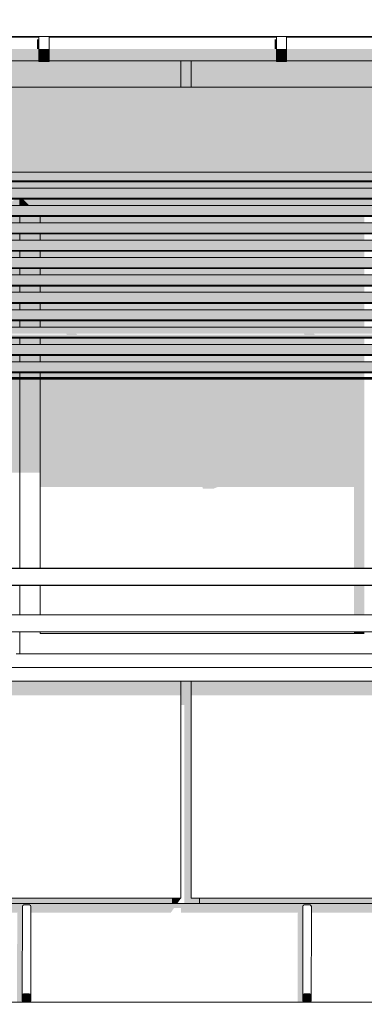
# Model space of a CAD drawing. Header units: metres. Extents: x -4 to 112, y -27 to 26.
# Tile 122 of 167: x 55.26 to 56.28, y 3.05 to 5.95. Entities that reach past the tile are written whole.
import ezdxf

# ---------------------------------------------------------------- set-up
doc = ezdxf.new("R2010")
doc.units = ezdxf.units.M
doc.header["$MEASUREMENT"] = 0
for name, color, linetype in [('10 Wand außen', 7, 'Continuous'), ('30 Dachaufbau', 7, 'Continuous'), ('30 Dachentwässerung', 7, 'Continuous'), ('30 Dachstuhl', 7, 'Continuous'), ('40 Absturzsicherung', 7, 'Continuous'), ('50 Sanitäreinrichtung', 7, 'Continuous'), ('94 Genehmigungsplanung Bemaßung', 7, 'Continuous')]:
    doc.layers.add(name, color=color, linetype=linetype)
doc.styles.add('ERSTELLTER_STIL_2', font='arial.ttf')
doc.dimstyles.new('ERSTELLTER_STIL__1', dxfattribs={"dimtxt": 0.25, "dimasz": 0.19, "dimexe": 0.18, "dimexo": 0.1, "dimgap": 0, "dimtad": 1, "dimtih": 1, "dimtoh": 1, "dimzin": 0, "dimdsep": 46, "dimtxsty": 'ERSTELLTER_STIL_2', "dimblk": 'ARROWHEAD_6', "dimblk1": 'ARROWHEAD_6', "dimblk2": 'ARROWHEAD_6', "dimcen": 0.09, "dimclrd": 7, "dimclre": 7, "dimclrt": 7, "dimazin": 0, "dimtfac": 1, "dimtdec": 4, "dimtmove": 0, "dimatfit": 3, "dimfxl": 1, "dimtolj": 1, "dimtzin": 0, "dimarcsym": 0})

# ---------------------------------------------------------------- blocks, each defined once
blk = doc.blocks.new('*D38', base_point=(27236.1321, 0))
at = {"layer": '94 Genehmigungsplanung Bemaßung', "color": 7, "linetype": 'Continuous', "lineweight": 13}
for p, q in [((17.3411, 9.2531), (17.3411, 9.6281)), ((58.1625, 9.2531), (58.1625, 9.6281)), ((17.4411, 9.5406), (17.2411, 9.3406)), ((58.0625, 9.3406), (58.2625, 9.5406)), ((17.1911, 9.4406), (17.3411, 9.4406)), ((17.3411, 9.4406), (58.1625, 9.4406)), ((58.1625, 9.4406), (58.3125, 9.4406))]:
    blk.add_line(p, q, dxfattribs=at)
at = {"layer": '94 Genehmigungsplanung Bemaßung', "color": 7, "lineweight": 13, "insert": (37.3228, 9.4906), "char_height": 0.25, "attachment_point": 7, "style": 'ERSTELLTER_STIL_2'}
blk.add_mtext('\\A1;{\\pql;\\fArial|b0|i0|c0|p0;\\W1.000000;40,82}', dxfattribs=at)
blk = doc.blocks.new('ARROWHEAD_6')
at = {"color": 0, "linetype": 'Continuous', "lineweight": 0}
for p, q in [((-0.5, -0.5), (0.5, 0.5)), ((0, 0), (-1, 0))]:
    blk.add_line(p, q, dxfattribs=at)

msp = doc.modelspace()

# ---------------------------------------------------------------- hatches: boundary and pattern name
at = {"layer": '10 Wand außen', "linetype": 'Continuous', "lineweight": 0, "true_color": 0x000000}
for points in [[(53.0075, 5.755), (53.0075, 5.505), (57.4975, 5.505), (57.4975, 5.755)], [(53.0275, 5.505), (53.0275, 5.5014), (57.4775, 5.5014), (57.4775, 5.505)], [(57.4775, 5.5014), (53.0275, 5.5014), (53.0275, 5.4914), (57.4775, 5.4914)], [(57.4775, 5.4914), (53.0275, 5.4914), (53.0275, 5.4788), (57.4775, 5.4788)], [(53.0275, 5.4788), (53.0275, 5.4762), (57.4775, 5.4762), (57.4775, 5.4788)], [(57.4775, 5.4577), (53.0275, 5.4577), (53.0275, 5.4503), (57.4775, 5.4503)], [(57.4328, 5.4762), (53.0722, 5.4762), (53.0768, 5.4577), (57.4282, 5.4577)], [(53.0275, 5.4503), (53.0275, 5.4403), (57.4775, 5.4403), (57.4775, 5.4503)], [(53.0275, 5.4403), (53.0275, 5.4277), (57.4775, 5.4277), (57.4775, 5.4403)], [(53.0275, 5.4251), (57.4775, 5.4251), (57.4775, 5.4277), (53.0275, 5.4277)], [(53.0275, 5.3991), (57.4775, 5.3991), (57.4775, 5.4065), (53.0275, 5.4065)], [(53.0275, 5.3991), (53.0275, 5.3891), (57.4775, 5.3891), (57.4775, 5.3991)], [(55.2245, 5.4065), (55.2625, 5.4065), (55.2625, 5.4251), (55.2492, 5.4251)], [(55.2724, 5.4251), (55.2625, 5.4251), (55.2625, 5.4065), (55.291, 5.4065)], [(55.2724, 5.4251), (55.291, 5.4065), (56.309, 5.4065), (56.3276, 5.4251)], [(53.0275, 5.3891), (53.0275, 5.3765), (57.4775, 5.3765), (57.4775, 5.3891)], [(53.0275, 5.3739), (57.4775, 5.3739), (57.4775, 5.3765), (53.0275, 5.3765)], [(55.1825, 5.3739), (55.1825, 5.3553), (55.2625, 5.3553), (55.2625, 5.3739)], [(55.2625, 5.3739), (55.2625, 5.3553), (55.3225, 5.3553), (55.3225, 5.3739)], [(55.3225, 5.3553), (56.2775, 5.3553), (56.2775, 5.3739), (55.3225, 5.3739)], [(53.0275, 5.3553), (53.0275, 5.3479), (57.4775, 5.3479), (57.4775, 5.3553)], [(53.0275, 5.3379), (57.4775, 5.3379), (57.4775, 5.3479), (53.0275, 5.3479)], [(53.0275, 5.3379), (53.0275, 5.3253), (57.4775, 5.3253), (57.4775, 5.3379)], [(53.0275, 5.3227), (57.4775, 5.3227), (57.4775, 5.3253), (53.0275, 5.3253)], [(55.2625, 5.3227), (55.1825, 5.3227), (55.1825, 5.3041), (55.2625, 5.3041)], [(55.2625, 5.3227), (55.2625, 5.3041), (55.3225, 5.3041), (55.3225, 5.3227)], [(56.2775, 5.3227), (55.3225, 5.3227), (55.3225, 5.3041), (56.2775, 5.3041)], [(53.0275, 5.3041), (53.0275, 5.2967), (57.4775, 5.2967), (57.4775, 5.3041)], [(53.0275, 5.2967), (53.0275, 5.2867), (57.4775, 5.2867), (57.4775, 5.2967)], [(57.4775, 5.2867), (53.0275, 5.2867), (53.0275, 5.2741), (57.4775, 5.2741)], [(57.4775, 5.2741), (53.0275, 5.2741), (53.0275, 5.2715), (57.4775, 5.2715)], [(53.0275, 5.253), (53.0275, 5.2456), (57.4775, 5.2456), (57.4775, 5.253)], [(55.1825, 5.253), (55.2625, 5.253), (55.2625, 5.2715), (55.1825, 5.2715)], [(55.2625, 5.253), (55.3225, 5.253), (55.3225, 5.2715), (55.2625, 5.2715)], [(56.2775, 5.2715), (55.3225, 5.2715), (55.3225, 5.253), (56.2775, 5.253)], [(53.0275, 5.2456), (53.0275, 5.2356), (57.4775, 5.2356), (57.4775, 5.2456)], [(57.4775, 5.2356), (53.0275, 5.2356), (53.0275, 5.223), (57.4775, 5.223)], [(57.4775, 5.223), (53.0275, 5.223), (53.0275, 5.2204), (57.4775, 5.2204)], [(53.0275, 5.2018), (53.0275, 5.1944), (57.4775, 5.1944), (57.4775, 5.2018)], [(57.4775, 5.1944), (53.0275, 5.1944), (53.0275, 5.1844), (57.4775, 5.1844)], [(55.1825, 5.2204), (55.1825, 5.2018), (55.2625, 5.2018), (55.2625, 5.2204)], [(55.2625, 5.2018), (55.3225, 5.2018), (55.3225, 5.2204), (55.2625, 5.2204)], [(55.3225, 5.2204), (55.3225, 5.2018), (56.2775, 5.2018), (56.2775, 5.2204)], [(53.0275, 5.1844), (53.0275, 5.1718), (57.4775, 5.1718), (57.4775, 5.1844)], [(53.0275, 5.1692), (57.4775, 5.1692), (57.4775, 5.1718), (53.0275, 5.1718)], [(55.1825, 5.1692), (55.1825, 5.1506), (55.2625, 5.1506), (55.2625, 5.1692)], [(55.2625, 5.1506), (55.3225, 5.1506), (55.3225, 5.1692), (55.2625, 5.1692)], [(55.3225, 5.1506), (56.2775, 5.1506), (56.2775, 5.1692), (55.3225, 5.1692)], [(57.4775, 5.1506), (53.0275, 5.1506), (53.0275, 5.1432), (57.4775, 5.1432)], [(57.4775, 5.1432), (53.0275, 5.1432), (53.0275, 5.1332), (57.4775, 5.1332)], [(53.0275, 5.1332), (53.0275, 5.1206), (57.4775, 5.1206), (57.4775, 5.1332)], [(53.0275, 5.1206), (53.0275, 5.118), (57.4775, 5.118), (57.4775, 5.1206)], [(55.1825, 5.0994), (55.2625, 5.0994), (55.2625, 5.118), (55.1825, 5.118)], [(55.2625, 5.0994), (55.3225, 5.0994), (55.3225, 5.118), (55.2625, 5.118)], [(56.2775, 5.118), (55.3225, 5.118), (55.3225, 5.0994), (56.2775, 5.0994)], [(53.0275, 5.092), (57.4775, 5.092), (57.4775, 5.0994), (53.0275, 5.0994)], [(53.0275, 5.092), (53.0275, 5.082), (57.4775, 5.082), (57.4775, 5.092)], [(57.4775, 5.082), (53.0275, 5.082), (53.0275, 5.0694), (57.4775, 5.0694)], [(53.0275, 5.0694), (53.0275, 5.0668), (57.4775, 5.0668), (57.4775, 5.0694)], [(55.1825, 5.0482), (55.2625, 5.0482), (55.2625, 5.0668), (55.1825, 5.0668)], [(55.2625, 5.0482), (55.3225, 5.0482), (55.3225, 5.0668), (55.2625, 5.0668)], [(55.3225, 5.0668), (55.3225, 5.0482), (56.2775, 5.0482), (56.2775, 5.0668)], [(53.0275, 5.0482), (53.0275, 5.0408), (57.4775, 5.0408), (57.4775, 5.0482)], [(53.0275, 5.0408), (53.0275, 5.0308), (57.4775, 5.0308), (57.4775, 5.0408)], [(53.0275, 5.0156), (57.4775, 5.0156), (57.4775, 5.0182), (53.0275, 5.0182)], [(53.0275, 4.9971), (53.0275, 4.9897), (57.4775, 4.9897), (57.4775, 4.9971)], [(55.1825, 4.9971), (55.2625, 4.9971), (55.2625, 5.0156), (55.1825, 5.0156)], [(55.2625, 5.0156), (55.2625, 4.9971), (55.3225, 4.9971), (55.3225, 5.0156)], [(56.2775, 5.0156), (55.3225, 5.0156), (55.3225, 4.9971), (56.2775, 4.9971)], [(53.0275, 4.9897), (53.0275, 4.9797), (57.4775, 4.9797), (57.4775, 4.9897)], [(57.4775, 4.9797), (53.0275, 4.9797), (53.0275, 4.9671), (57.4775, 4.9671)], [(53.0275, 4.9645), (57.4775, 4.9645), (57.4775, 4.9671), (53.0275, 4.9671)], [(55.1825, 4.9459), (55.2625, 4.9459), (55.2625, 4.9645), (55.1825, 4.9645)], [(55.2625, 4.9459), (55.3225, 4.9459), (55.3225, 4.9645), (55.2625, 4.9645)], [(56.2775, 4.9645), (55.3225, 4.9645), (55.3225, 4.9459), (56.2775, 4.9459)], [(53.0275, 4.9385), (57.4775, 4.9385), (57.4775, 4.9459), (53.0275, 4.9459)], [(53.0275, 4.9285), (57.4775, 4.9285), (57.4775, 4.9385), (53.0275, 4.9385)], [(57.4775, 4.9285), (53.0275, 4.9285), (53.0275, 4.9159), (57.4775, 4.9159)], [(53.0275, 4.9159), (53.0275, 4.9133), (57.4775, 4.9133), (57.4775, 4.9159)], [(55.1825, 4.8995), (55.2625, 4.8995), (55.2625, 4.9133), (55.1825, 4.9133)], [(55.2625, 4.8995), (55.3225, 4.8995), (55.3225, 4.9133), (55.2625, 4.9133)], [(56.2775, 4.9133), (55.3225, 4.9133), (55.3225, 4.8995), (56.2775, 4.8995)], [(57.4775, 4.8995), (53.0275, 4.8995), (53.0275, 4.8965), (57.4775, 4.8965)], [(53.0275, 4.8965), (53.0275, 4.895), (57.4775, 4.895), (57.4775, 4.8965)], [(55.1825, 4.619), (55.2625, 4.619), (55.2625, 4.895), (55.1825, 4.895)], [(55.3225, 4.895), (55.2625, 4.895), (55.2625, 4.619), (55.3225, 4.619)], [(56.2775, 4.895), (55.3225, 4.895), (55.3225, 4.5765), (55.8005, 4.5765), (55.8026, 4.5716), (55.8326, 4.5716), (55.8444, 4.5765), (56.2475, 4.5765), (56.2475, 4.3365), (56.2775, 4.3365)], [(56.2775, 4.2865), (56.2475, 4.2865), (56.2475, 4.1998), (56.2775, 4.1998)], [(56.2475, 4.1498), (56.2475, 4.145), (56.2775, 4.145), (56.2775, 4.1498)], [(53.0425, 4.045), (57.4625, 4.045), (57.4225, 4.085), (57.3257, 4.085), (57.3125, 4.0663), (57.3125, 4.0462), (53.0437, 4.0462)], [(58.1625, 3.35), (37.8011, 3.35), (37.8011, 3.3226), (39.7075, 3.3226), (39.7169, 3.3359), (39.7375, 3.3359), (39.7375, 3.3226), (41.7075, 3.3226), (41.7169, 3.3359), (41.7375, 3.3359), (41.7375, 3.3226), (43.7075, 3.3226), (43.7169, 3.3359), (43.7375, 3.3359), (43.7375, 3.3226), (45.7075, 3.3226), (45.7169, 3.3359), (45.7375, 3.3359), (45.7375, 3.3226), (47.7075, 3.3226), (47.7169, 3.3359), (47.7375, 3.3359), (47.7375, 3.3226), (48.6795, 3.3226), (48.6781, 3.3205), (48.6932, 3.3205), (48.6932, 3.3412), (48.6944, 3.344), (48.6972, 3.3452), (48.7142, 3.3452), (48.7171, 3.344), (48.7182, 3.3412), (48.7182, 3.3242), (48.7182, 3.3226), (49.4969, 3.3226), (49.4955, 3.3205), (49.5106, 3.3205), (49.5106, 3.3412), (49.5118, 3.344), (49.5146, 3.3452), (49.5316, 3.3452), (49.5344, 3.344), (49.5356, 3.3412), (49.5356, 3.3242), (49.5356, 3.3226), (49.7075, 3.3226), (49.7169, 3.3359), (49.7375, 3.3359), (49.7375, 3.3226), (50.3195, 3.3226), (50.3181, 3.3205), (50.3332, 3.3205), (50.3332, 3.3412), (50.3344, 3.344), (50.3372, 3.3452), (50.3542, 3.3452), (50.357, 3.344), (50.3582, 3.3412), (50.3582, 3.3242), (50.3582, 3.3226), (51.1424, 3.3226), (51.141, 3.3205), (51.1561, 3.3205), (51.1561, 3.3412), (51.1573, 3.344), (51.1601, 3.3452), (51.1771, 3.3452), (51.1799, 3.344), (51.1811, 3.3412), (51.1811, 3.3242), (51.1811, 3.3226), (51.7075, 3.3226), (51.7169, 3.3359), (51.7375, 3.3359), (51.7375, 3.3226), (51.9653, 3.3226), (51.9639, 3.3205), (51.979, 3.3205), (51.979, 3.3412), (51.9802, 3.344), (51.983, 3.3452), (52, 3.3452), (52.0028, 3.344), (52.004, 3.3412), (52.004, 3.3242), (52.004, 3.3226), (52.7887, 3.3226), (52.7873, 3.3205), (52.8023, 3.3205), (52.8023, 3.3412), (52.8035, 3.344), (52.8063, 3.3452), (52.8233, 3.3452), (52.8262, 3.344), (52.8273, 3.3412), (52.8273, 3.3242), (52.8273, 3.3226), (53.6122, 3.3226), (53.6108, 3.3205), (53.6258, 3.3205), (53.6259, 3.3412), (53.6271, 3.344), (53.6299, 3.3452), (53.6469, 3.3452), (53.6497, 3.344), (53.6509, 3.3412), (53.6509, 3.3242), (53.6509, 3.3226), (53.7075, 3.3226), (53.7169, 3.3359), (53.7375, 3.3359), (53.7375, 3.3226), (54.4366, 3.3226), (54.4352, 3.3205), (54.4503, 3.3205), (54.4503, 3.3412), (54.4515, 3.344), (54.4543, 3.3452), (54.4713, 3.3452), (54.4741, 3.344), (54.4753, 3.3412), (54.4753, 3.3242), (54.4753, 3.3226), (55.2566, 3.3226), (55.2552, 3.3205), (55.2702, 3.3205), (55.2703, 3.3412), (55.2714, 3.344), (55.2743, 3.3452), (55.2913, 3.3452), (55.2941, 3.344), (55.2953, 3.3412), (55.2953, 3.3242), (55.2953, 3.3226), (55.7075, 3.3226), (55.7169, 3.3359), (55.7375, 3.3359), (55.7375, 3.3226), (56.0829, 3.3226), (56.0815, 3.3205), (56.0965, 3.3205), (56.0966, 3.3412), (56.0977, 3.344), (56.1006, 3.3452), (56.1176, 3.3452), (56.1204, 3.344), (56.1216, 3.3412), (56.1216, 3.3242), (56.1216, 3.3226), (56.9071, 3.3226), (56.9057, 3.3205), (56.9207, 3.3205), (56.9208, 3.3412), (56.9219, 3.344), (56.9248, 3.3452), (56.9418, 3.3452), (56.9446, 3.344), (56.9458, 3.3412), (56.9458, 3.3242), (56.9458, 3.3226), (57.7075, 3.3226), (57.7169, 3.3359), (57.7375, 3.3359), (57.7375, 3.3358), (57.736, 3.3358), (57.7332, 3.3347), (57.7235, 3.3205), (57.7386, 3.3205), (57.7386, 3.3412), (57.7398, 3.344), (57.7426, 3.3452), (57.7596, 3.3452), (57.7624, 3.344), (57.7636, 3.3412), (57.7636, 3.3242), (57.7636, 3.3226), (58.1625, 3.3226)]]:
    msp.add_hatch(color=18, dxfattribs=at).paths.add_polyline_path(points)
h = msp.add_hatch(color=18, dxfattribs=at)
h.paths.add_polyline_path([(53.0275, 5.0182), (57.4775, 5.0182), (57.4775, 5.0308), (53.0275, 5.0308), (53.0275, 5.0285), (53.2995, 5.0285), (53.3015, 5.0258), (53.0275, 5.0258)])
h.paths.add_polyline_path([(54.0015, 5.0258), (53.3315, 5.0258), (53.3295, 5.0285), (53.9995, 5.0285)], flags=0)
h.paths.add_polyline_path([(54.7015, 5.0258), (54.0315, 5.0258), (54.0295, 5.0285), (54.6995, 5.0285)], flags=0)
h.paths.add_polyline_path([(54.7315, 5.0258), (54.7295, 5.0285), (55.3995, 5.0285), (55.4015, 5.0258)], flags=0)
h.paths.add_polyline_path([(56.1015, 5.0258), (55.4315, 5.0258), (55.4295, 5.0285), (56.0995, 5.0285)], flags=0)
h.paths.add_polyline_path([(56.8015, 5.0258), (56.1315, 5.0258), (56.1295, 5.0285), (56.7995, 5.0285)], flags=0)
h.paths.add_polyline_path([(57.0479, 5.0258), (56.8315, 5.0258), (56.8295, 5.0285), (57.0427, 5.0285)], flags=0)
h.paths.add_polyline_path([(57.4048, 5.0258), (57.3704, 5.0258), (57.3723, 5.0285), (57.4013, 5.0285)], flags=0)
at = {"layer": '30 Dachaufbau', "linetype": 'Continuous', "lineweight": 0, "true_color": 0x000000}
for points in [[(55.2547, 3.0593), (55.2555, 3.0593), (55.2671, 3.0587), (55.2702, 3.0586), (55.2737, 3.0586), (55.2709, 3.0597), (55.2698, 3.0625), (55.2698, 3.0795), (55.2702, 3.3205), (55.2552, 3.3205)], [(56.081, 3.0593), (56.0818, 3.0592), (56.0934, 3.0587), (56.0965, 3.0586), (56.1001, 3.0586), (56.0973, 3.0597), (56.0961, 3.0625), (56.0961, 3.0795), (56.0965, 3.3205), (56.0815, 3.3205)], [(55.2928, 3.0594), (55.2908, 3.0586), (55.2928, 3.0586)], [(56.1191, 3.0594), (56.1171, 3.0586), (56.1191, 3.0586)]]:
    msp.add_hatch(color=18, dxfattribs=at).paths.add_polyline_path(points)
at = {"layer": '30 Dachentwässerung', "linetype": 'Continuous', "lineweight": 0, "true_color": 0x000000}
for points in [[(55.3133, 5.8965), (55.3133, 5.8674), (55.3188, 5.8674), (55.3188, 5.8965)], [(56.0188, 5.8965), (56.0133, 5.8965), (56.0133, 5.8674), (56.0188, 5.8674)], [(54.6488, 5.8418), (55.3188, 5.8418), (55.3188, 5.8674), (54.6488, 5.8674)], [(55.3188, 5.8403), (55.3488, 5.8403), (55.3488, 5.8674), (55.3188, 5.8674)], [(56.0188, 5.8674), (55.3488, 5.8674), (55.3488, 5.8418), (56.0188, 5.8418)], [(56.0188, 5.8403), (56.0488, 5.8403), (56.0488, 5.8674), (56.0188, 5.8674)], [(56.0488, 5.8674), (56.0488, 5.8418), (56.7188, 5.8418), (56.7188, 5.8674)], [(54.6488, 5.8418), (54.6488, 5.8324), (55.3188, 5.8324), (55.3188, 5.8418)], [(55.3188, 5.8304), (55.3488, 5.8304), (55.3488, 5.8403), (55.3188, 5.8403)], [(56.0188, 5.8418), (55.3488, 5.8418), (55.3488, 5.8324), (56.0188, 5.8324)], [(56.0188, 5.8304), (56.0488, 5.8304), (56.0488, 5.8403), (56.0188, 5.8403)], [(56.0488, 5.8324), (56.7188, 5.8324), (56.7188, 5.8418), (56.0488, 5.8418)]]:
    msp.add_hatch(color=18, dxfattribs=at).paths.add_polyline_path(points)
at = {"layer": '30 Dachstuhl', "linetype": 'Continuous', "lineweight": 0, "true_color": 0x000000}
for points in [[(55.2698, 3.0795), (55.2709, 3.0823), (55.2714, 3.344), (55.2703, 3.3412)], [(55.2714, 3.3436), (55.2743, 3.3447), (55.2743, 3.3452), (55.2714, 3.344)], [(55.2743, 3.3447), (55.2913, 3.3447), (55.2913, 3.3452), (55.2743, 3.3452)], [(55.2913, 3.3447), (55.2941, 3.3436), (55.2941, 3.344), (55.2913, 3.3452)], [(55.2941, 3.3436), (55.2953, 3.3408), (55.2953, 3.3412), (55.2941, 3.344)], [(56.0966, 3.3412), (56.0961, 3.0795), (56.0973, 3.0823), (56.0977, 3.344)], [(56.0977, 3.3436), (56.1006, 3.3447), (56.1006, 3.3452), (56.0977, 3.344)], [(56.1006, 3.3447), (56.1176, 3.3447), (56.1176, 3.3452), (56.1006, 3.3452)], [(56.1176, 3.3452), (56.1176, 3.3447), (56.1204, 3.3436), (56.1204, 3.344)], [(56.1204, 3.3436), (56.1216, 3.3408), (56.1216, 3.3412), (56.1204, 3.344)], [(55.2718, 3.0796), (55.2718, 3.0632), (55.2724, 3.0618), (55.2724, 3.0809), (55.2724, 3.0809)], [(55.2718, 3.0795), (55.2718, 3.0787), (55.2718, 3.0632), (55.2718, 3.0796)], [(55.2724, 3.0809), (55.2724, 3.0618), (55.2738, 3.0612), (55.2738, 3.0815), (55.2738, 3.0815)], [(55.2738, 3.0612), (55.2764, 3.0612), (55.2783, 3.0612), (55.2798, 3.0612), (55.2908, 3.0606), (55.2908, 3.0815), (55.2908, 3.0815), (55.2738, 3.0815)], [(55.2922, 3.0611), (55.2922, 3.0808), (55.2922, 3.0809), (55.2908, 3.0815), (55.2908, 3.0606), (55.2917, 3.061)], [(55.2922, 3.0808), (55.2922, 3.0611), (55.2928, 3.0625), (55.2928, 3.0795)], [(56.0981, 3.0796), (56.0981, 3.0632), (56.0987, 3.0618), (56.0987, 3.0809), (56.0987, 3.0809)], [(56.0981, 3.0795), (56.0981, 3.0787), (56.0981, 3.0632), (56.0981, 3.0796)], [(56.0987, 3.0809), (56.0987, 3.0618), (56.1001, 3.0612), (56.1001, 3.0815), (56.1001, 3.0815)], [(56.1001, 3.0612), (56.1028, 3.0612), (56.1046, 3.0612), (56.1061, 3.0612), (56.1171, 3.0606), (56.1171, 3.0815), (56.1171, 3.0815), (56.1001, 3.0815)], [(56.1185, 3.0611), (56.1185, 3.0808), (56.1185, 3.0809), (56.1171, 3.0815), (56.1171, 3.0606), (56.118, 3.061)], [(56.1185, 3.0808), (56.1185, 3.0611), (56.1191, 3.0625), (56.1191, 3.0795)]]:
    msp.add_hatch(color=18, dxfattribs=at).paths.add_polyline_path(points)
at = {"layer": '50 Sanitäreinrichtung', "linetype": 'Continuous', "lineweight": 0, "true_color": 0x000000}
for points in [[(54.6488, 5.9024), (55.3188, 5.9024), (55.3188, 5.9044), (54.6488, 5.9044)], [(55.7375, 5.9044), (55.3488, 5.9044), (55.3488, 5.9024), (55.7375, 5.9024)], [(55.7375, 5.9044), (55.7375, 5.9024), (55.7675, 5.9024), (55.7675, 5.9044)], [(56.0188, 5.9044), (55.7675, 5.9044), (55.7675, 5.9024), (56.0188, 5.9024)], [(56.0488, 5.9044), (56.0488, 5.9024), (56.7188, 5.9024), (56.7188, 5.9044)], [(53.9188, 5.8324), (53.7675, 5.8324), (53.7675, 5.755), (55.7375, 5.755), (55.7375, 5.8324), (55.3488, 5.8324), (55.3488, 5.8304), (55.3188, 5.8304), (55.3188, 5.8324), (54.6488, 5.8324), (54.6488, 5.8304), (54.6188, 5.8304), (54.6188, 5.8324), (53.9488, 5.8324), (53.9488, 5.8304), (53.9188, 5.8304)], [(55.7375, 5.755), (55.7675, 5.755), (55.7675, 5.8324), (55.7375, 5.8324)], [(56.0188, 5.8324), (55.7675, 5.8324), (55.7675, 5.755), (57.5025, 5.755), (57.5025, 5.365), (57.7375, 5.365), (57.7375, 5.7056), (57.6511, 5.7056), (57.6511, 5.8324), (57.4488, 5.8324), (57.4488, 5.8304), (57.4188, 5.8304), (57.4188, 5.8324), (56.7488, 5.8324), (56.7488, 5.8304), (56.7188, 5.8304), (56.7188, 5.8324), (56.0488, 5.8324), (56.0488, 5.8304), (56.0188, 5.8304)], [(53.7675, 3.9626), (55.7375, 3.9626), (55.7375, 4.005), (53.7675, 4.005)], [(55.7375, 4.005), (55.7375, 3.9343), (55.7475, 3.9343), (55.7475, 3.35), (55.7925, 3.35), (55.7925, 3.365), (55.7675, 3.365), (55.7675, 4.005)], [(55.7675, 4.005), (55.7675, 3.9626), (57.4725, 3.9626), (57.4725, 4.0026), (57.4742, 4.005)], [(53.7925, 3.365), (53.7925, 3.35), (55.7125, 3.35), (55.7125, 3.365)], [(55.7125, 3.35), (55.7269, 3.35), (55.7375, 3.365), (55.7125, 3.365)], [(57.7125, 3.365), (55.7925, 3.365), (55.7925, 3.35), (57.7125, 3.35)]]:
    msp.add_hatch(color=18, dxfattribs=at).paths.add_polyline_path(points)

# ---------------------------------------------------------------- linework, layer by layer
at = {"layer": '10 Wand außen', "color": 7, "linetype": 'Continuous', "lineweight": 13}
for p, q in [((57.4975, 5.505), (53.0075, 5.505)), ((53.0275, 5.4788), (57.4775, 5.4788)), ((53.0275, 5.4762), (57.4775, 5.4762)), ((53.0275, 5.4577), (57.4775, 5.4577)), ((53.0275, 5.4277), (57.4775, 5.4277)), ((53.0275, 5.4251), (57.4775, 5.4251)), ((53.0275, 5.4065), (57.4775, 5.4065)), ((53.0275, 5.3765), (57.4775, 5.3765)), ((53.0275, 5.3739), (57.4775, 5.3739)), ((53.0275, 5.3553), (57.4775, 5.3553)), ((53.0275, 5.3253), (57.4775, 5.3253)), ((53.0275, 5.3227), (57.4775, 5.3227)), ((53.0275, 5.3041), (57.4775, 5.3041)), ((53.0275, 5.2741), (57.4775, 5.2741)), ((53.0275, 5.2715), (57.4775, 5.2715)), ((53.0275, 5.253), (57.4775, 5.253)), ((53.0275, 5.223), (57.4775, 5.223)), ((53.0275, 5.2204), (57.4775, 5.2204)), ((53.0275, 5.2018), (57.4775, 5.2018)), ((53.0275, 5.1718), (57.4775, 5.1718)), ((53.0275, 5.1692), (57.4775, 5.1692)), ((53.0275, 5.1506), (57.4775, 5.1506)), ((53.0275, 5.1206), (57.4775, 5.1206)), ((53.0275, 5.118), (57.4775, 5.118)), ((53.0275, 5.0994), (57.4775, 5.0994)), ((53.0275, 5.0694), (57.4775, 5.0694)), ((53.0275, 5.0668), (57.4775, 5.0668)), ((53.0275, 5.0482), (57.4775, 5.0482)), ((53.0275, 5.0182), (57.4775, 5.0182)), ((53.0275, 5.0156), (57.4775, 5.0156)), ((53.0275, 4.9971), (57.4775, 4.9971)), ((53.0275, 4.9671), (57.4775, 4.9671)), ((53.0275, 4.9645), (57.4775, 4.9645)), ((53.0275, 4.9459), (57.4775, 4.9459)), ((53.0275, 4.9159), (57.4775, 4.9159)), ((53.0275, 4.9133), (57.4775, 4.9133)), ((53.0275, 4.8995), (57.4775, 4.8995)), ((53.0275, 4.8965), (57.4775, 4.8965)), ((53.0275, 4.895), (57.4775, 4.895)), ((57.5025, 4.045), (53.0025, 4.045)), ((57.5025, 4.005), (53.0025, 4.005)), ((55.7125, 3.35), (53.7925, 3.35)), ((57.7125, 3.35), (55.7925, 3.35))]:
    msp.add_line(p, q, dxfattribs=at)
at = {"layer": '10 Wand außen', "color": 7, "linetype": 'Continuous', "lineweight": 18}
for p, q in [((55.2625, 5.4251), (55.2625, 5.4065)), ((55.2625, 5.3739), (55.2625, 5.3553)), ((55.3225, 5.3553), (55.3225, 5.3739)), ((55.2625, 5.3227), (55.2625, 5.3041)), ((55.3225, 5.3041), (55.3225, 5.3227)), ((55.2625, 5.2715), (55.2625, 5.253)), ((55.3225, 5.253), (55.3225, 5.2715)), ((55.2625, 5.2204), (55.2625, 5.2018)), ((55.3225, 5.2018), (55.3225, 5.2204)), ((55.2625, 5.1692), (55.2625, 5.1506)), ((55.3225, 5.1506), (55.3225, 5.1692)), ((55.2625, 5.118), (55.2625, 5.0994)), ((55.3225, 5.0994), (55.3225, 5.118)), ((55.2625, 5.0668), (55.2625, 5.0482)), ((55.3225, 5.0482), (55.3225, 5.0668)), ((55.2625, 5.0156), (55.2625, 4.9971)), ((55.3225, 4.9971), (55.3225, 5.0156)), ((55.2625, 4.9645), (55.2625, 4.9459)), ((55.3225, 4.9459), (55.3225, 4.9645)), ((55.2625, 4.9133), (55.2625, 4.8995)), ((55.3225, 4.8995), (55.3225, 4.9133)), ((55.2625, 4.895), (55.2625, 4.3365)), ((55.3225, 4.3365), (55.3225, 4.895)), ((55.2625, 4.2865), (55.2625, 4.1998)), ((55.3225, 4.1998), (55.3225, 4.2865)), ((55.2625, 4.1498), (55.2625, 4.085)), ((55.3225, 4.145), (55.3225, 4.1498)), ((55.3225, 4.145), (56.2775, 4.145)), ((55.2525, 4.085), (57.4225, 4.085))]:
    msp.add_line(p, q, dxfattribs=at)
at = {"layer": '30 Dachaufbau', "color": 7, "linetype": 'Continuous', "lineweight": 13}
for p, q in [((55.3188, 5.9044), (54.6488, 5.9044)), ((56.0188, 5.9044), (55.3488, 5.9044)), ((56.7188, 5.9044), (56.0488, 5.9044)), ((48.7138, 3.0585), (58.1625, 3.0585))]:
    msp.add_line(p, q, dxfattribs=at)
at = {"layer": '30 Dachentwässerung', "color": 7, "linetype": 'Continuous', "lineweight": 13}
for p, q in [((55.3188, 5.9024), (54.6488, 5.9024)), ((55.3188, 5.8674), (55.3188, 5.9044)), ((55.3188, 5.9044), (55.3488, 5.9044)), ((55.3488, 5.8674), (55.3488, 5.9044)), ((56.0188, 5.9024), (55.3488, 5.9024)), ((56.0188, 5.8674), (56.0188, 5.9044)), ((56.0188, 5.9044), (56.0488, 5.9044)), ((56.0488, 5.8674), (56.0488, 5.9044)), ((56.7188, 5.9024), (56.0488, 5.9024)), ((55.3188, 5.8403), (55.3188, 5.8674)), ((55.3488, 5.8403), (55.3488, 5.8674)), ((56.0188, 5.8403), (56.0188, 5.8674)), ((56.0488, 5.8403), (56.0488, 5.8674)), ((55.3188, 5.8324), (54.6488, 5.8324)), ((55.3188, 5.8304), (55.3188, 5.8403)), ((55.3488, 5.8304), (55.3488, 5.8403)), ((56.0188, 5.8324), (55.3488, 5.8324)), ((56.0188, 5.8304), (56.0188, 5.8403)), ((56.0488, 5.8304), (56.0488, 5.8403)), ((56.7188, 5.8324), (56.0488, 5.8324)), ((55.3188, 5.8304), (55.3488, 5.8304)), ((56.0188, 5.8304), (56.0488, 5.8304))]:
    msp.add_line(p, q, dxfattribs=at)
at = {"layer": '30 Dachstuhl', "color": 7, "linetype": 'Continuous', "lineweight": 13}
for p, q in [((55.2698, 3.0795), (55.2703, 3.3412)), ((55.2703, 3.3412), (55.2714, 3.344)), ((55.2714, 3.344), (55.2743, 3.3452)), ((55.2743, 3.3452), (55.2913, 3.3452)), ((55.2913, 3.3452), (55.2941, 3.344)), ((55.2941, 3.344), (55.2953, 3.3412)), ((55.2953, 3.3412), (55.2953, 3.3242)), ((56.0961, 3.0795), (56.0966, 3.3412)), ((56.0966, 3.3412), (56.0977, 3.344)), ((56.0977, 3.344), (56.1006, 3.3452)), ((56.1006, 3.3452), (56.1176, 3.3452)), ((56.1176, 3.3452), (56.1204, 3.344)), ((56.1204, 3.344), (56.1216, 3.3412)), ((56.1216, 3.3412), (56.1216, 3.3242)), ((55.2948, 3.0625), (55.2953, 3.3242)), ((56.1211, 3.0625), (56.1216, 3.3242)), ((55.2698, 3.0795), (55.2709, 3.0823)), ((55.2698, 3.0625), (55.2698, 3.0795)), ((55.2709, 3.0823), (55.2738, 3.0835)), ((55.2724, 3.0809), (55.2718, 3.0795)), ((55.2718, 3.0795), (55.2718, 3.0625)), ((55.2738, 3.0815), (55.2724, 3.0809)), ((55.2738, 3.0835), (55.2908, 3.0835)), ((55.2908, 3.0815), (55.2738, 3.0815)), ((55.2908, 3.0835), (55.2936, 3.0823)), ((55.2922, 3.0809), (55.2908, 3.0815)), ((55.2928, 3.0795), (55.2922, 3.0809)), ((55.2928, 3.0625), (55.2928, 3.0795)), ((55.2936, 3.0823), (55.2948, 3.0795)), ((55.2948, 3.0795), (55.2948, 3.0625)), ((56.0961, 3.0795), (56.0973, 3.0823)), ((56.0961, 3.0625), (56.0961, 3.0795)), ((56.0973, 3.0823), (56.1001, 3.0835)), ((56.0987, 3.0809), (56.0981, 3.0795)), ((56.0981, 3.0795), (56.0981, 3.0625)), ((56.1001, 3.0815), (56.0987, 3.0809)), ((56.1001, 3.0835), (56.1171, 3.0835)), ((56.1171, 3.0815), (56.1001, 3.0815)), ((56.1171, 3.0835), (56.1199, 3.0823)), ((56.1185, 3.0809), (56.1171, 3.0815)), ((56.1191, 3.0795), (56.1185, 3.0809)), ((56.1191, 3.0625), (56.1191, 3.0795)), ((56.1199, 3.0823), (56.1211, 3.0795)), ((56.1211, 3.0795), (56.1211, 3.0625)), ((55.2709, 3.0597), (55.2698, 3.0625)), ((55.2738, 3.0585), (55.2709, 3.0597)), ((55.2718, 3.0625), (55.2724, 3.0611)), ((55.2724, 3.0611), (55.2738, 3.0605)), ((55.2738, 3.0605), (55.2908, 3.0605)), ((55.2908, 3.0605), (55.2922, 3.0611)), ((55.2936, 3.0597), (55.2908, 3.0585)), ((55.2922, 3.0611), (55.2928, 3.0625)), ((55.2948, 3.0625), (55.2936, 3.0597)), ((56.0973, 3.0597), (56.0961, 3.0625)), ((56.1001, 3.0585), (56.0973, 3.0597)), ((56.0981, 3.0625), (56.0987, 3.0611)), ((56.0987, 3.0611), (56.1001, 3.0605)), ((56.1001, 3.0605), (56.1171, 3.0605)), ((56.1171, 3.0605), (56.1185, 3.0611)), ((56.1199, 3.0597), (56.1171, 3.0585)), ((56.1185, 3.0611), (56.1191, 3.0625)), ((56.1211, 3.0625), (56.1199, 3.0597))]:
    msp.add_line(p, q, dxfattribs=at)
at = {"layer": '40 Absturzsicherung', "color": 250, "linetype": 'Continuous', "lineweight": 25, "true_color": 0x191919}
for p, q in [((57.6511, 4.3365), (52.8511, 4.3365)), ((57.6511, 4.2865), (52.8511, 4.2865))]:
    msp.add_line(p, q, dxfattribs=at)
at = {"layer": '40 Absturzsicherung', "color": 7, "linetype": 'Continuous', "lineweight": 13}
for p, q in [((57.6511, 4.1998), (52.8511, 4.1998)), ((57.6511, 4.1498), (52.8511, 4.1498))]:
    msp.add_line(p, q, dxfattribs=at)
at = {"layer": '50 Sanitäreinrichtung', "color": 251, "linetype": 'Continuous', "lineweight": 18, "true_color": 0x5f5f5f}
for p, q in [((55.7375, 5.9024), (55.7375, 5.9044)), ((55.7675, 5.9024), (55.7675, 5.9044)), ((55.7375, 5.755), (55.7375, 5.8324)), ((55.7675, 5.755), (55.7675, 5.8324)), ((55.7375, 5.755), (53.7675, 5.755)), ((55.7675, 5.755), (55.7375, 5.755)), ((57.5025, 5.755), (55.7675, 5.755)), ((55.7375, 3.365), (55.7375, 4.005)), ((55.7675, 3.365), (55.7675, 4.005)), ((55.7375, 3.365), (53.7675, 3.365)), ((55.7125, 3.35), (55.7125, 3.365)), ((55.7925, 3.35), (55.7125, 3.35)), ((57.7375, 3.365), (55.7675, 3.365)), ((55.7925, 3.35), (55.7925, 3.365))]:
    msp.add_line(p, q, dxfattribs=at)

# ---------------------------------------------------------------- dimensions: what is measured, and where the dimension line sits
at = {"layer": '94 Genehmigungsplanung Bemaßung', "color": 7, "linetype": 'Continuous', "lineweight": 13}
dim = msp.add_linear_dim(base=(58.1625, 9.4406), p1=(17.3411, 1.2), p2=(58.1625, -0.1), dimstyle='ERSTELLTER_STIL__1', dxfattribs=at)
dim.commit()
dim.dimension.update_dxf_attribs({"geometry": '*D38', "text_midpoint": (37.7416, 9.6156), "dimtype": 160})

doc.saveas('drawing.dxf')
